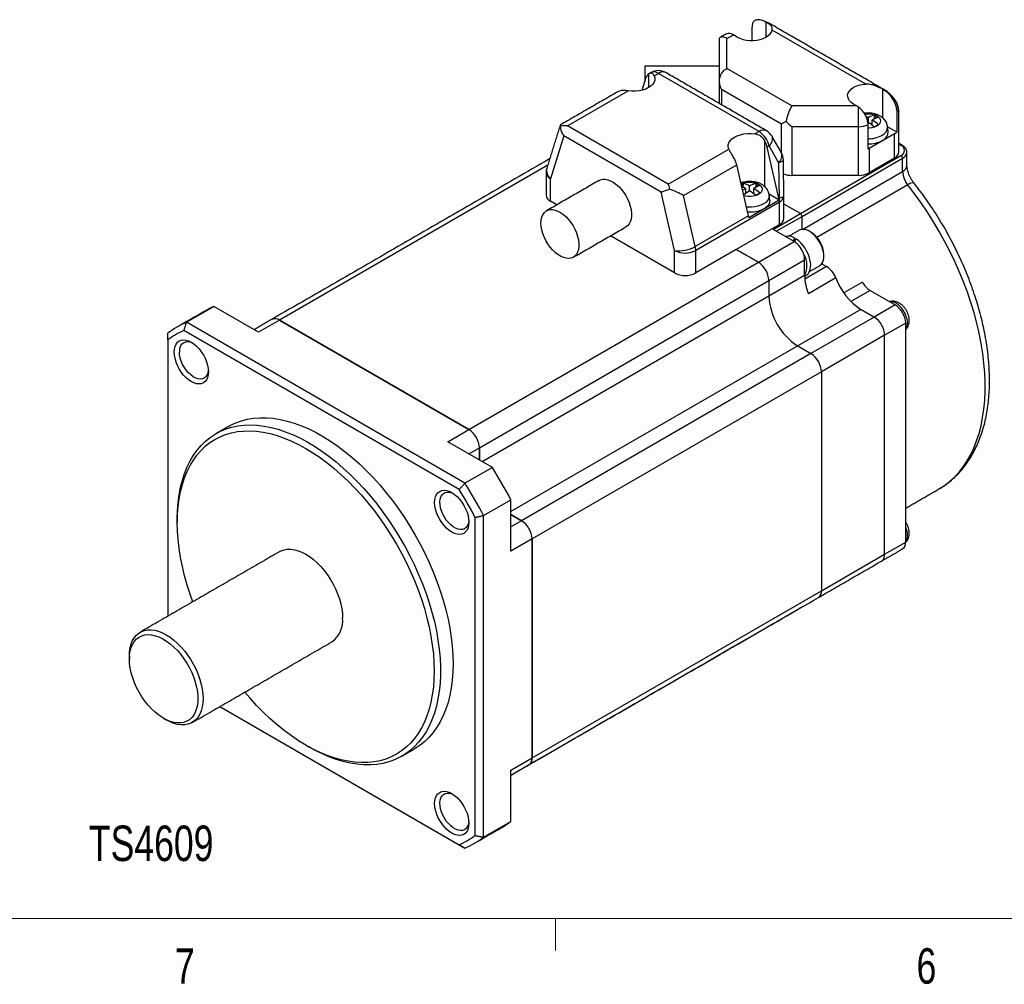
# Model space of a CAD drawing. Header units: millimetres. Extents: x 11 to 421, y 5 to 275.
# Tile 3 of 10: x 80 to 146, y 6 to 70. Entities that reach past the tile are written whole.
import ezdxf

# ---------------------------------------------------------------- set-up
doc = ezdxf.new("R2010")
doc.units = ezdxf.units.MM
doc.styles.add('SLDTEXTSTYLE0', font='TXT', dxfattribs={"width": 0.75})

msp = doc.modelspace()

# ---------------------------------------------------------------- linework, layer by layer
at = {"color": 7, "linetype": 'Continuous', "lineweight": 30}
for p, q in [((130.0801, 69.1378), (130.0801, 70.1373)), ((129.1275, 68.9054), (129.1275, 69.8321)), ((136.7601, 65.9768), (130.4734, 69.606)), ((126.9335, 66.2162), (126.9335, 69.0386)), ((127.4335, 69.0387), (127.8704, 69.2909)), ((127.4335, 67.0327), (127.4335, 69.0387)), ((128.1356, 69.1378), (127.8704, 69.2909)), ((121.9335, 67.1883), (121.9335, 66.2486)), ((131.8025, 64.5105), (127.4335, 67.0327)), ((121.7556, 65.5703), (122.0253, 66.4339)), ((121.9335, 66.2486), (121.9335, 66.14)), ((122.1782, 66.6561), (122.1782, 65.7397)), ((122.5579, 66.5385), (122.8336, 66.6977)), ((129.6005, 62.7912), (122.8336, 66.6977)), ((126.9335, 64.669), (126.9335, 66.2162)), ((116.7265, 63.1721), (120.7945, 65.5205)), ((131.0954, 63.2858), (127.0799, 65.6038)), ((127.0799, 65.6038), (127.0799, 64.5844)), ((137.8936, 65.6289), (137.9889, 65.5739)), ((137.8936, 65.6289), (137.8936, 63.7205)), ((136.1512, 64.5105), (131.8025, 64.5105)), ((136.1512, 64.5105), (135.9491, 64.6272)), ((136.2773, 63.1167), (136.2773, 64.4312)), ((138.8462, 64.2216), (138.8462, 62.7502)), ((136.9214, 63.7235), (136.9214, 63.4051)), ((137.1971, 63.2161), (137.1971, 63.5643)), ((137.3562, 63.9138), (137.3562, 63.8105)), ((137.5232, 63.7141), (137.3562, 63.8105)), ((123.4933, 59.2657), (116.7265, 63.1721)), ((131.0954, 61.3792), (131.0954, 63.2858)), ((136.2773, 63.1167), (131.8025, 63.1167)), ((131.8025, 63.1167), (131.8025, 59.8505)), ((136.2773, 59.8505), (136.2773, 63.1167)), ((136.9185, 61.6179), (136.9185, 63.251)), ((137.1789, 63.2296), (137.1971, 63.2612)), ((138.8462, 62.7502), (138.2348, 63.1031)), ((116.4809, 62.4974), (115.5844, 59.6268)), ((123.0318, 58.7156), (116.4809, 62.4974)), ((129.6005, 62.7912), (129.3248, 62.6321)), ((138.7003, 62.6432), (136.9844, 61.6527)), ((138.7003, 61.0101), (138.7003, 62.6432)), ((123.4933, 59.2657), (127.5614, 61.6141)), ((129.9917, 59.0768), (129.9917, 62.1455)), ((130.2767, 61.8229), (130.1446, 61.7467)), ((130.9331, 58.3116), (130.1446, 61.7467)), ((130.9091, 60.7213), (130.2767, 61.8229)), ((136.9844, 61.6527), (136.9844, 60.0196)), ((138.9932, 61.9507), (139.1311, 61.8711)), ((131.2327, 60.8874), (131.2322, 60.894)), ((132.3782, 57.2788), (139.1311, 61.1772)), ((132.4843, 57.0951), (139.2371, 60.9935)), ((138.7003, 61.0101), (136.9844, 60.0196)), ((139.2371, 60.1106), (139.2371, 60.9935)), ((115.402, 60.5412), (97.3764, 50.1353)), ((124.5231, 58.5014), (128.094, 60.5629)), ((128.8825, 57.1278), (128.094, 60.5629)), ((130.9091, 60.7213), (130.9434, 58.3175)), ((115.5844, 58.1157), (115.5844, 59.6268)), ((136.2773, 59.8505), (131.8025, 59.8505)), ((132.5089, 56.2264), (139.2371, 60.1106)), ((128.5315, 59.2182), (128.4178, 59.1525)), ((128.5315, 59.3215), (128.5315, 59.2182)), ((128.6906, 58.972), (128.6906, 58.6239)), ((128.9664, 58.8128), (128.9664, 59.1312)), ((129.2422, 58.6239), (129.2422, 58.972)), ((129.4013, 59.2182), (129.4013, 59.3215)), ((129.5683, 59.1218), (129.4013, 59.2182)), ((139.5841, 59.2076), (133.487, 55.6879)), ((123.9283, 54.81), (123.0318, 58.7156)), ((125.3116, 55.0664), (124.5231, 58.5014)), ((128.7089, 58.6373), (128.6906, 58.6689)), ((129.2239, 58.6373), (129.2422, 58.6689)), ((130.9561, 58.1817), (130.2702, 58.5777)), ((130.9331, 58.3116), (130.9434, 58.3175)), ((131.267, 58.4836), (131.2665, 58.4902)), ((131.2671, 58.4693), (131.2665, 58.4902)), ((116.0113, 57.8692), (115.5844, 58.1157)), ((130.9742, 58.0611), (125.3425, 54.81)), ((130.9561, 58.1817), (128.9054, 56.9979)), ((130.9742, 56.55), (130.9742, 58.0611)), ((132.3782, 57.2788), (131.2671, 57.9203)), ((132.3782, 57.2788), (131.2671, 57.9203)), ((128.8825, 57.1278), (125.3116, 55.0664)), ((130.5397, 56.2175), (132.3782, 57.2788)), ((130.7519, 56.095), (132.4843, 57.0951)), ((132.4843, 56.2244), (132.4843, 57.0951)), ((132.4843, 56.2244), (132.4843, 57.0951)), ((130.9742, 56.55), (128.0649, 54.8704)), ((123.9283, 53.2989), (119.6116, 55.7908)), ((131.9539, 55.4011), (130.5397, 56.2175)), ((131.9752, 55.5711), (131.9752, 55.6528)), ((131.9752, 55.5711), (131.9752, 55.3885)), ((129.5498, 54.0132), (131.9539, 55.4011)), ((123.9283, 53.2989), (123.9283, 54.81)), ((128.0649, 54.8704), (125.3425, 53.2989)), ((125.3425, 53.2989), (125.3425, 54.81)), ((129.5498, 54.0132), (128.0649, 54.8704)), ((128.0649, 54.8704), (129.5498, 54.0132)), ((110.1043, 42.7876), (129.5498, 54.0132)), ((130.2569, 52.7885), (132.661, 54.1764)), ((132.661, 53.1557), (132.661, 54.1764)), ((134.1376, 53.7319), (132.6742, 52.8872)), ((133.816, 53.9175), (134.1376, 53.7319)), ((133.8856, 53.8774), (133.8369, 53.9484)), ((130.2569, 51.7678), (132.661, 53.1557)), ((134.7526, 52.9631), (132.9141, 51.9018)), ((110.8114, 41.5629), (130.2569, 52.7885)), ((130.2569, 52.7885), (130.2569, 51.7678)), ((130.2569, 52.7885), (130.2569, 51.7678)), ((136.545, 52.6787), (135.2896, 51.954)), ((110.9885, 40.6444), (130.2569, 51.7678)), ((137.0585, 52.1271), (135.7663, 51.3811)), ((137.0585, 52.1271), (138.7422, 51.1551)), ((91.1335, 49.9837), (92.972, 51.0451)), ((95.9622, 49.3189), (92.972, 51.0451)), ((138.7422, 51.1551), (137.328, 50.3387)), ((136.4441, 50.849), (132.2014, 48.3997)), ((137.328, 50.3387), (133.0853, 47.8895)), ((137.328, 50.3387), (136.4441, 50.849)), ((136.4441, 50.849), (137.328, 50.3387)), ((109.8418, 39.1837), (91.1335, 49.9837)), ((97.3764, 50.1353), (95.9622, 49.3189)), ((110.1043, 42.7876), (97.3764, 50.1353)), ((97.3764, 50.1353), (110.1043, 42.7876)), ((139.4493, 49.9304), (138.0351, 49.114)), ((139.4493, 42.5815), (139.4493, 49.9304)), ((109.4515, 38.7558), (90.9582, 49.4318)), ((138.0351, 49.114), (133.7924, 46.6647)), ((138.0351, 34.4162), (138.0351, 49.114)), ((138.0351, 34.4162), (138.0351, 49.114)), ((89.8811, 48.8097), (89.8811, 30.2539)), ((132.2014, 48.3997), (112.9328, 37.2762)), ((132.2014, 48.3997), (133.0853, 47.8895)), ((132.2014, 48.3997), (133.0853, 47.8895)), ((133.0853, 47.8895), (113.6399, 36.6639)), ((133.7924, 46.6647), (114.347, 35.4391)), ((133.7924, 46.6647), (133.7924, 31.967)), ((133.7924, 46.6647), (133.7924, 31.967)), ((108.6901, 41.9712), (110.1043, 42.7876)), ((139.4493, 35.2326), (139.4493, 42.5815)), ((111.6803, 40.245), (108.6901, 41.9712)), ((110.1045, 41.1547), (110.8114, 41.5629)), ((110.8114, 40.7466), (110.8114, 41.5629)), ((110.8114, 41.5629), (110.8114, 40.7466)), ((111.6803, 40.245), (109.8418, 39.1837)), ((111.0943, 37.0143), (112.9328, 38.0757)), ((112.9328, 34.6227), (112.9328, 38.0757)), ((113.6399, 36.6639), (112.9328, 37.0721)), ((112.9328, 37.0721), (113.6399, 36.6639)), ((110.5286, 15.5349), (110.5286, 36.8902)), ((111.0943, 15.4107), (111.0943, 37.0143)), ((113.6399, 36.6639), (112.9328, 36.2557)), ((114.347, 35.4391), (112.9328, 34.6227)), ((114.347, 20.7414), (114.347, 35.4391)), ((114.347, 35.4391), (114.347, 20.7414)), ((138.0351, 34.4162), (139.4493, 35.2326)), ((133.7924, 31.967), (138.0351, 34.4162)), ((114.347, 20.7414), (133.7924, 31.967)), ((132.4539, 30.8554), (132.4706, 30.8657)), ((130.0664, 29.4778), (130.0497, 29.4675)), ((130.0664, 29.4778), (130.0497, 29.4675)), ((93.3796, 24.1909), (109.8418, 14.6874)), ((93.3797, 24.1909), (109.4515, 14.9128)), ((112.9328, 19.925), (114.347, 20.7414)), ((112.9328, 16.472), (112.9328, 19.925)), ((111.0943, 15.4107), (112.9328, 16.472))]:
    msp.add_line(p, q, dxfattribs=at)
at = {"color": 7, "linetype": 'Continuous', "lineweight": 0}
for p, q in [((415.9568, 9.9587), (15.9068, 9.9587)), ((115.9129, 9.9587), (115.9129, 7.8048))]:
    msp.add_line(p, q, dxfattribs=at)
at = {"color": 7, "linetype": 'Continuous', "lineweight": 30, "flags": 128}
for points in [[(128.1356, 69.1378), (128.3165, 69.05), (128.5209, 68.9813), (128.7427, 68.9338), (128.9753, 68.909), (129.2117, 68.9076), (129.4451, 68.9296), (129.6686, 68.9743), (129.8754, 69.0405), (130.0595, 69.1262), (130.2155, 69.2288), (130.3387, 69.3453), (130.4255, 69.4723), (130.4734, 69.606)], [(122.5579, 66.5385), (122.5986, 66.3962), (122.5963, 66.252), (122.5512, 66.1101), (122.4646, 65.9748), (122.339, 65.8501), (122.1782, 65.7397), (121.987, 65.6469), (121.771, 65.5744), (121.5366, 65.5244), (121.2909, 65.4984), (121.041, 65.4971), (120.7945, 65.5205)], [(135.9491, 64.6272), (135.7969, 64.7317), (135.6779, 64.8497), (135.5957, 64.9777), (135.5528, 65.1119), (135.5503, 65.2484), (135.5884, 65.3832), (135.6659, 65.5122), (135.7805, 65.6316), (135.9289, 65.7379), (136.1067, 65.8279), (136.3086, 65.899), (136.5285, 65.9491), (136.7601, 65.9768)], [(136.6985, 63.9686), (136.7637, 63.9774), (136.944, 63.9859), (137.1233, 63.9718), (137.2932, 63.9357), (137.4456, 63.8795), (137.5736, 63.8056), (137.6711, 63.7176), (137.7335, 63.6195), (137.7579, 63.516), (137.7432, 63.4119), (137.6901, 63.3121), (137.601, 63.2211), (137.4802, 63.1434), (137.3332, 63.0824), (137.167, 63.0411), (136.9893, 63.0215), (136.9185, 63.0199)], [(137.338, 63.6342), (137.3484, 63.6967), (137.3562, 63.8105)], [(127.5614, 61.6141), (127.5207, 61.7564), (127.523, 61.9006), (127.5681, 62.0425), (127.6547, 62.1778), (127.7803, 62.3025), (127.9411, 62.4129), (128.1323, 62.5057), (128.3483, 62.5782), (128.5827, 62.6282), (128.8284, 62.6542), (129.0783, 62.6556), (129.3248, 62.6321)], [(130.9091, 60.7213), (130.9843, 60.7392), (131.0509, 60.7585), (131.1079, 60.7793), (131.1548, 60.8011), (131.1911, 60.8237), (131.2162, 60.8469), (131.23, 60.8704), (131.2327, 60.8874)], [(118.8564, 59.5116), (118.9422, 59.5525), (119.0933, 59.5901), (119.2586, 59.5928), (119.4344, 59.5606), (119.6171, 59.4941), (119.8028, 59.3947), (119.9875, 59.2646), (120.1673, 59.1066), (120.3383, 58.9239), (120.4969, 58.7206), (120.6398, 58.5009), (120.7638, 58.2695), (120.8663, 58.0313), (120.9452, 57.7915), (120.9987, 57.5551), (121.0257, 57.3272), (121.0257, 57.1127), (120.9987, 56.916), (120.9452, 56.7414), (120.8663, 56.5927), (120.7638, 56.4729), (120.6563, 56.3939)], [(128.3926, 59.2623), (128.4782, 59.303), (128.6357, 59.3544), (128.8087, 59.3851), (128.9891, 59.3936), (129.1684, 59.3795), (129.3382, 59.3434), (129.4907, 59.2872), (129.6186, 59.2133), (129.7161, 59.1253), (129.7785, 59.0272), (129.8029, 58.9237), (129.7882, 58.8196), (129.7351, 58.7198), (129.6461, 58.6288), (129.5252, 58.5511), (129.3783, 58.4901), (129.212, 58.4488), (129.0343, 58.4292), (128.8534, 58.432), (128.6778, 58.4572), (128.571, 58.4849)], [(128.5498, 59.0419), (128.5394, 59.1044), (128.5315, 59.2182)], [(129.383, 59.0419), (129.3934, 59.1044), (129.4013, 59.2182)], [(141.6807, 38.7958), (142.0461, 39.0283), (142.3961, 39.2963), (142.7251, 39.5964), (143.0322, 39.9276), (143.3166, 40.2893), (143.5776, 40.6804), (143.8146, 41.0999), (144.0268, 41.5469), (144.2139, 42.02), (144.3752, 42.5182), (144.5104, 43.0402), (144.6191, 43.5845), (144.7011, 44.1499), (144.7562, 44.7348), (144.7841, 45.3379), (144.7849, 45.9574), (144.7585, 46.5919), (144.705, 47.2396), (144.6246, 47.8991), (144.5174, 48.5684), (144.3837, 49.2461), (144.2238, 49.9302), (144.0383, 50.6191), (143.8274, 51.311), (143.5919, 52.0041), (143.3323, 52.6967), (143.0492, 53.3869), (142.7433, 54.073), (142.4156, 54.7533), (142.0667, 55.4259), (141.6977, 56.0892), (141.3093, 56.7416), (140.9028, 57.3812), (140.479, 58.0064), (140.039, 58.6158), (139.5841, 59.2076)], [(130.2787, 58.5219), (130.2764, 58.4071), (130.2366, 58.2768), (130.1582, 58.1524), (130.0436, 58.0378), (129.8963, 57.9365), (129.7207, 57.8514), (129.5222, 57.7852), (129.3068, 57.74), (129.081, 57.717), (128.8518, 57.717), (128.7455, 57.7249)], [(130.9434, 58.3175), (131.0186, 58.3354), (131.0851, 58.3547), (131.1422, 58.3755), (131.1891, 58.3973), (131.2254, 58.4199), (131.2505, 58.4431), (131.2643, 58.4666), (131.267, 58.4836)], [(114.948, 56.6465), (114.9616, 56.8527), (115.002, 57.0388), (115.0684, 57.2009), (115.1593, 57.3355), (115.2729, 57.4398), (115.4066, 57.5115), (115.5578, 57.5491), (115.723, 57.5518), (115.8989, 57.5196), (116.0816, 57.453), (116.2673, 57.3537), (116.452, 57.2236), (116.6318, 57.0655), (116.8028, 56.8829), (116.9614, 56.6795), (117.1042, 56.4598), (117.2282, 56.2284), (117.3308, 55.9903), (117.4096, 55.7505), (117.4632, 55.5141), (117.4902, 55.2862), (117.4902, 55.0716), (117.4632, 54.875), (117.4096, 54.7004), (117.3308, 54.5516), (117.2282, 54.4319), (117.1042, 54.3436), (116.9614, 54.2888), (116.8028, 54.2686), (116.6318, 54.2834), (116.452, 54.3329), (116.2673, 54.4161), (116.0816, 54.5311), (115.8989, 54.6756), (115.723, 54.8464), (115.5578, 55.0399), (115.4066, 55.252), (115.2729, 55.4782), (115.1593, 55.7135), (115.0684, 55.9532), (115.002, 56.1919), (114.9616, 56.4247), (114.948, 56.6465)], [(130.3138, 58.1947), (130.3161, 58.1631), (130.3015, 58.0312), (130.2486, 57.9026), (130.1587, 57.781), (130.0345, 57.6699), (129.8796, 57.5726), (129.6985, 57.4917), (129.4962, 57.4297), (129.2788, 57.3884), (129.0523, 57.3688), (128.8266, 57.3714)], [(132.7621, 53.1438), (132.7831, 53.1566), (132.8892, 53.2484), (132.9723, 53.3711), (133.0304, 53.5217), (133.0619, 53.696), (133.0659, 53.8896), (133.0424, 54.0972), (132.9919, 54.3133), (132.9159, 54.5324), (132.8162, 54.7485), (132.6957, 54.9559), (132.5573, 55.1492), (132.4049, 55.3232), (132.2424, 55.4734), (132.0741, 55.5957)], [(133.6667, 53.7815), (133.6812, 53.7902), (133.7848, 53.8786), (133.8652, 53.9984), (133.9201, 54.1462), (133.948, 54.3178), (133.948, 54.5082), (133.9201, 54.712), (133.8652, 54.9233), (133.7848, 55.136), (133.6812, 55.3439), (133.5574, 55.5412), (133.417, 55.7221), (133.2639, 55.8815), (133.1027, 56.0147), (132.938, 56.1178), (132.7744, 56.1881), (132.6167, 56.2234), (132.4695, 56.2226), (132.3369, 56.1859), (132.2918, 56.1631)], [(139.4493, 49.508), (139.4899, 49.565), (139.5446, 49.6913), (139.5725, 49.8423), (139.5725, 50.0124), (139.5446, 50.1955), (139.4899, 50.385), (139.4102, 50.5741), (139.3086, 50.7559), (139.1886, 50.9239), (139.0546, 51.0719), (138.9114, 51.1946), (138.7643, 51.2877), (138.6185, 51.3476), (138.4793, 51.3724), (138.3765, 51.3662)], [(92.6039, 46.6644), (92.5897, 46.465), (92.5477, 46.2869), (92.4787, 46.1343), (92.3844, 46.0112), (92.2673, 45.9205), (92.1302, 45.8644), (91.9765, 45.8443), (91.8099, 45.8608), (91.6346, 45.9134), (91.4548, 46.0009), (91.2751, 46.121), (91.0998, 46.2708), (90.9332, 46.4466), (90.7795, 46.6442), (90.6423, 46.8586), (90.5252, 47.0845), (90.431, 47.3164), (90.362, 47.5486), (90.3199, 47.7753), (90.3058, 47.9911), (90.3199, 48.1905), (90.362, 48.3686), (90.431, 48.5212), (90.5252, 48.6443), (90.6423, 48.735), (90.7795, 48.7911), (90.9332, 48.8112), (91.0998, 48.7947), (91.2751, 48.7421), (91.4548, 48.6546), (91.6346, 48.5345), (91.8099, 48.3847), (91.9765, 48.2089), (92.1302, 48.0113), (92.2673, 47.7969), (92.3844, 47.571), (92.4787, 47.3391), (92.5477, 47.1069), (92.5897, 46.8802), (92.6039, 46.6644)], [(92.6002, 46.7729), (92.5725, 46.6037), (92.5176, 46.4559), (92.4372, 46.3361), (92.3336, 46.2477), (92.2098, 46.1934), (92.0693, 46.1746), (91.9163, 46.1919), (91.7551, 46.2449), (91.5904, 46.3319), (91.4268, 46.4505), (91.2691, 46.5973), (91.1219, 46.768), (90.9893, 46.9578), (90.8752, 47.1612), (90.7828, 47.3723), (90.7149, 47.585), (90.6733, 47.7933), (90.6594, 47.9911)], [(90.5175, 36.785), (90.5311, 37.3444), (90.5721, 37.8862), (90.6402, 38.4089), (90.7352, 38.9108), (90.8569, 39.3903), (91.0048, 39.846), (91.1786, 40.2765), (91.3776, 40.6804), (91.6013, 41.0566), (91.849, 41.4037), (92.1199, 41.7208), (92.4131, 42.0068), (92.7278, 42.261), (93.063, 42.4824), (93.4177, 42.6705), (93.7907, 42.8246), (94.1809, 42.9443), (94.5871, 43.0291), (95.008, 43.0789), (95.4424, 43.0935), (95.8889, 43.0727), (96.3461, 43.0168), (96.8126, 42.9259), (97.287, 42.8002), (97.7677, 42.6401), (98.2534, 42.4462), (98.7425, 42.2189), (99.2335, 41.9592), (99.7248, 41.6676), (100.215, 41.3452), (100.7026, 40.9929), (101.186, 40.6119), (101.6638, 40.2032), (102.1344, 39.7682), (102.5964, 39.3083), (103.0484, 38.8247), (103.489, 38.3191), (103.9168, 37.7929), (104.3306, 37.2479), (104.7289, 36.6857), (105.1107, 36.108), (105.4746, 35.5166), (105.8197, 34.9134), (106.1448, 34.3002), (106.4489, 33.6789), (106.731, 33.0514), (106.9904, 32.4197), (107.2262, 31.7857), (107.4376, 31.1514), (107.6241, 30.5187), (107.785, 29.8897), (107.9199, 29.2661), (108.0283, 28.6501), (108.1099, 28.0434), (108.1644, 27.448), (108.1917, 26.8656), (108.1917, 26.2982), (108.1644, 25.7473), (108.1099, 25.2149), (108.0283, 24.7024), (107.9199, 24.2115), (107.785, 23.7437), (107.6241, 23.3004), (107.4376, 22.883), (107.2262, 22.4929), (106.9904, 22.1311), (106.731, 21.7989), (106.4489, 21.4972), (106.1448, 21.227), (105.8197, 20.9891), (105.4746, 20.7842), (105.1107, 20.6131), (104.7289, 20.4762), (104.3306, 20.3739), (103.9168, 20.3065), (103.489, 20.2743), (103.0484, 20.2774), (102.5964, 20.3157), (102.1344, 20.3892), (101.6638, 20.4976), (101.186, 20.6405), (100.7026, 20.8176), (100.215, 21.0283), (99.7248, 21.2718), (99.3549, 21.4765)], [(93.9554, 42.9979), (94.0865, 43.0705), (94.4505, 43.2417), (94.8322, 43.3786), (95.2306, 43.4809), (95.6443, 43.5483), (96.0721, 43.5804), (96.5128, 43.5774), (96.9648, 43.539), (97.4268, 43.4656), (97.8974, 43.3572), (98.3752, 43.2142), (98.8586, 43.0372), (99.3461, 42.8265), (99.8364, 42.5829), (100.3277, 42.3072), (100.8187, 42.0001), (101.3078, 41.6626), (101.7934, 41.2958), (102.2742, 40.9008), (102.7486, 40.4788), (103.2151, 40.0311), (103.6723, 39.5592), (104.1188, 39.0644), (104.5531, 38.5483), (104.9741, 38.0125), (105.3803, 37.4587), (105.7705, 36.8885), (106.1435, 36.3037), (106.4981, 35.7062), (106.8333, 35.0977), (107.148, 34.4802), (107.4413, 33.8556), (107.7122, 33.2258), (107.9598, 32.5927), (108.1835, 31.9583), (108.3826, 31.3246), (108.5563, 30.6935), (108.7043, 30.0669), (108.826, 29.4469), (108.921, 28.8353), (108.9891, 28.234), (109.03, 27.6449), (109.0437, 27.0698)], [(91.5503, 31.2175), (91.3718, 31.7246), (91.1742, 32.3488), (91.0016, 32.9704), (90.8546, 33.5877), (90.7338, 34.1985), (90.6394, 34.8011), (90.5717, 35.3934), (90.5311, 35.9737), (90.5175, 36.5401), (90.5311, 37.0908), (90.5717, 37.6241), (90.6394, 38.1384), (90.7338, 38.6319), (90.8546, 39.1032), (91.0016, 39.5508), (91.1742, 39.9732), (91.3718, 40.3692), (91.5939, 40.7374), (91.8397, 41.0768), (92.1086, 41.3862), (92.3996, 41.6647), (92.7118, 41.9114), (93.0442, 42.1255), (93.3958, 42.3064), (93.7655, 42.4535), (94.1522, 42.5663), (94.5545, 42.6445), (94.9713, 42.6878), (95.4012, 42.696), (95.8429, 42.6693), (96.295, 42.6076), (96.756, 42.5111), (97.2246, 42.3802), (97.6992, 42.2152), (98.1783, 42.0168), (98.6605, 41.7854), (99.1442, 41.5218)], [(99.1442, 41.5218), (99.6279, 41.2269), (100.1101, 40.9016), (100.5892, 40.5469), (101.0638, 40.1639), (101.5324, 39.7538), (101.9934, 39.318), (102.4455, 38.8577), (102.8872, 38.3745), (103.3171, 37.8698), (103.7339, 37.3453), (104.1362, 36.8026), (104.5228, 36.2434), (104.8926, 35.6695), (105.2442, 35.0826), (105.5766, 34.4846), (105.8888, 33.8775), (106.1798, 33.263), (106.4486, 32.6432), (106.6945, 32.02), (106.9166, 31.3954), (107.1142, 30.7712), (107.2868, 30.1495), (107.4337, 29.5323), (107.5546, 28.9215), (107.649, 28.3189), (107.7166, 27.7266), (107.7573, 27.1463), (107.7709, 26.5799), (107.7573, 26.0292), (107.7166, 25.4959), (107.649, 24.9816), (107.5546, 24.4881), (107.4337, 24.0168), (107.2868, 23.5692), (107.1142, 23.1468), (106.9166, 22.7508), (106.6945, 22.3826), (106.4486, 22.0432), (106.1798, 21.7338), (105.8888, 21.4553), (105.5766, 21.2086), (105.2442, 20.9945), (104.8926, 20.8136), (104.5228, 20.6665), (104.1362, 20.5537), (103.7339, 20.4755), (103.3171, 20.4322), (102.8872, 20.4239), (102.4455, 20.4507), (101.9934, 20.5124), (101.5324, 20.6089), (101.0638, 20.7398), (100.5892, 20.9048), (100.1101, 21.1032), (99.6279, 21.3346), (99.1442, 21.5982), (98.6605, 21.8931), (98.1783, 22.2184), (97.6992, 22.5731), (97.2246, 22.9561), (96.756, 23.3662), (96.295, 23.802), (95.8429, 24.2623), (95.4012, 24.7455), (95.05, 25.1551)], [(110.1039, 36.5619), (110.0897, 36.3625), (110.0477, 36.1843), (109.9787, 36.0318), (109.8844, 35.9086), (109.7673, 35.8179), (109.6302, 35.7619), (109.4765, 35.7418), (109.3099, 35.7583), (109.1346, 35.8109), (108.9548, 35.8983), (108.7751, 36.0184), (108.5998, 36.1683), (108.4332, 36.3441), (108.2795, 36.5416), (108.1423, 36.756), (108.0252, 36.9819), (107.931, 37.2139), (107.862, 37.4461), (107.8199, 37.6728), (107.8058, 37.8885), (107.8199, 38.0879), (107.862, 38.2661), (107.931, 38.4186), (108.0252, 38.5418), (108.1423, 38.6325), (108.2795, 38.6886), (108.4332, 38.7086), (108.5998, 38.6921), (108.7751, 38.6395), (108.9548, 38.5521), (109.1346, 38.432), (109.3099, 38.2822), (109.4765, 38.1063), (109.6302, 37.9088), (109.7673, 37.6944), (109.8844, 37.4685), (109.9787, 37.2366), (110.0477, 37.0044), (110.0897, 36.7776), (110.1039, 36.5619)], [(110.1002, 36.6703), (110.096, 36.6279), (110.0613, 36.4618), (109.9998, 36.3206), (109.9133, 36.2084), (109.8044, 36.1283), (109.6761, 36.0828), (109.5321, 36.073), (109.3766, 36.0993), (109.2141, 36.161), (109.0492, 36.2562), (108.8866, 36.3822), (108.7311, 36.5354), (108.5872, 36.7114), (108.4589, 36.9051), (108.3499, 37.1109), (108.2635, 37.323), (108.202, 37.5352), (108.1672, 37.7414), (108.1602, 37.9357), (108.1812, 38.1125), (108.2295, 38.2667), (108.3037, 38.3939), (108.4018, 38.4904), (108.5208, 38.5534), (108.6575, 38.5812), (108.8077, 38.5729), (108.9673, 38.5287), (109.0471, 38.4946)], [(97.3943, 34.5912), (97.4882, 34.6398), (97.6895, 34.7119), (97.9067, 34.7494), (98.1376, 34.7519), (98.3794, 34.7195), (98.6296, 34.6525), (98.8855, 34.5516), (99.1442, 34.4179), (99.4029, 34.2529), (99.6587, 34.0584), (99.909, 33.8365), (100.1508, 33.5897), (100.3816, 33.3206), (100.5989, 33.0323), (100.8002, 32.7278), (100.9834, 32.4106), (101.1464, 32.084), (101.2875, 31.7516), (101.4051, 31.4172), (101.4979, 31.0843), (101.565, 30.7567), (101.6055, 30.4378), (101.6191, 30.1313)], [(87.3001, 27.58), (87.3137, 27.8709), (87.3542, 28.143), (87.4213, 28.3932), (87.5141, 28.6189), (87.6317, 28.8175), (87.7728, 28.987), (87.9358, 29.1253), (88.119, 29.2311), (88.3203, 29.3032), (88.5376, 29.3407), (88.7684, 29.3432), (89.0102, 29.3108), (89.2605, 29.2438), (89.5163, 29.1429), (89.775, 29.0092), (90.0337, 28.8442), (90.2896, 28.6497), (90.5398, 28.4278), (90.7816, 28.181), (91.0125, 27.9119), (91.2297, 27.6236), (91.431, 27.3191), (91.6142, 27.0019), (91.7772, 26.6753), (91.9183, 26.3429), (92.0359, 26.0085), (92.1288, 25.6756), (92.1958, 25.348), (92.2363, 25.0291), (92.2499, 24.7226), (92.2363, 24.4317), (92.1958, 24.1596), (92.1288, 23.9094), (92.0359, 23.6837), (91.9183, 23.485), (91.7772, 23.3156), (91.6142, 23.1773), (91.431, 23.0715), (91.2297, 22.9994), (91.0125, 22.9619), (90.7816, 22.9594), (90.5398, 22.9918), (90.2896, 23.0588), (90.0337, 23.1597), (89.775, 23.2934), (89.7746, 23.2936)], [(87.3001, 27.3759), (87.3141, 27.6598), (87.3558, 27.9241), (87.4247, 28.1657), (87.5199, 28.3816), (87.6405, 28.5692), (87.7847, 28.7261), (87.951, 28.8506), (88.1373, 28.9411), (88.3413, 28.9965), (88.5606, 29.0161), (88.7924, 28.9997), (89.0341, 28.9475), (89.2826, 28.8601), (89.5349, 28.7385), (89.788, 28.5844), (90.0388, 28.3994), (90.2843, 28.186), (90.5214, 27.9466), (90.7473, 27.6841), (90.9593, 27.4019), (91.1547, 27.1032), (91.3313, 26.7917), (91.4868, 26.4712), (91.6194, 26.1455), (91.7274, 25.8187), (91.8096, 25.4947), (91.865, 25.1775), (91.8929, 24.8708), (91.8929, 24.5784), (91.865, 24.3039), (91.8096, 24.0505), (91.7274, 23.8215), (91.6194, 23.6194), (91.4868, 23.4469), (91.3313, 23.3059), (91.1547, 23.1983), (90.9593, 23.1252), (90.7473, 23.0877), (90.5214, 23.0861), (90.2843, 23.1205), (90.0388, 23.1904), (89.788, 23.295), (89.5349, 23.433), (89.2826, 23.6029), (89.0341, 23.8024), (88.7924, 24.0291), (88.5606, 24.2805), (88.3413, 24.5532), (88.1373, 24.8442), (87.951, 25.1497), (87.7847, 25.4662), (87.6405, 25.7898), (87.5199, 26.1165), (87.4247, 26.4424), (87.3558, 26.7635), (87.3141, 27.0759), (87.3001, 27.3759)], [(109.0437, 27.0698), (109.03, 26.5104), (108.9891, 25.9686), (108.921, 25.4459), (108.826, 24.944), (108.7043, 24.4644), (108.5563, 24.0087), (108.3826, 23.5782), (108.1835, 23.1743), (107.9598, 22.7982), (107.7122, 22.4511), (107.4413, 22.134), (107.148, 21.8479), (106.8333, 21.5938), (106.4981, 21.3723), (106.4543, 21.3467)], [(110.1039, 16.3535), (110.0897, 16.1541), (110.0477, 15.976), (109.9787, 15.8234), (109.8844, 15.7003), (109.7673, 15.6096), (109.6302, 15.5535), (109.4765, 15.5335), (109.3099, 15.5499), (109.1346, 15.6025), (108.9548, 15.69), (108.7751, 15.8101), (108.5998, 15.9599), (108.4332, 16.1357), (108.2795, 16.3333), (108.1423, 16.5477), (108.0252, 16.7736), (107.931, 17.0055), (107.862, 17.2377), (107.8199, 17.4645), (107.8058, 17.6802), (107.8199, 17.8796), (107.862, 18.0578), (107.931, 18.2103), (108.0252, 18.3334), (108.1423, 18.4242), (108.2795, 18.4802), (108.4332, 18.5003), (108.5998, 18.4838), (108.7751, 18.4312), (108.9548, 18.3437), (109.1346, 18.2236), (109.3099, 18.0738), (109.4765, 17.898), (109.6302, 17.7004), (109.7673, 17.4861), (109.8844, 17.2601), (109.9787, 17.0282), (110.0477, 16.796), (110.0897, 16.5693), (110.1039, 16.3535)], [(110.1002, 16.462), (110.096, 16.4196), (110.0613, 16.2535), (109.9998, 16.1123), (109.9133, 16), (109.8044, 15.92), (109.6761, 15.8744), (109.5321, 15.8646), (109.3766, 15.891), (109.2141, 15.9526), (109.0492, 16.0478), (108.8866, 16.1738), (108.7311, 16.327), (108.5872, 16.503), (108.4589, 16.6967), (108.3499, 16.9026), (108.2635, 17.1146), (108.202, 17.3268), (108.1672, 17.533), (108.1602, 17.7273), (108.1812, 17.9041), (108.2295, 18.0583), (108.3037, 18.1855), (108.4018, 18.282), (108.5208, 18.3451), (108.6575, 18.3728), (108.8077, 18.3645), (108.9673, 18.3204), (109.0471, 18.2862)]]:
    msp.add_lwpolyline(points, dxfattribs=at)
at = {"color": 7, "linetype": 'Continuous', "lineweight": 30}
for centre, radius, start, end in [((127.5775, 68.882), 0.503, 54.382423, 114.307119), ((122.8336, 65.8811), 1, 60.002688, 119.997312), ((122.4231, 66.3239), 0.4128, 126.394851, 164.54264), ((122.5413, 66.2953), 0.4973, 54.003653, 114.685888), ((123.1252, 66.3016), 0.4918, 64.941754, 126.368705), ((135.3724, 63.1752), 1.548, 2.805226, 54.226342), ((135.2753, 60.5817), 3.5469, 62.348422, 64.671181), ((138.4454, 60.8328), 3.2679, 109.468731, 117.798659), ((138.7212, 60.6736), 3.2679, 109.468731, 117.798659), ((134.6926, 59.612), 4.679, 51.082039, 57.638001), ((135.554, 60.4734), 3.8838, 57.653275, 62.352102), ((129.8921, 62.3952), 0.4918, 64.941754, 126.368705), ((129.6005, 61.9747), 1, 29.857816, 60.002688), ((136.2979, 64.6167), 1.5001, 269.21658, 294.441566), ((134.4168, 59.4528), 4.679, 51.082039, 57.638001), ((139.4343, 59.8121), 3.8838, 117.647898, 122.346725), ((137.5907, 63.1168), 0.6432, 293.896611, 359.639964), ((128.749, 61.4763), 1.5666, 12.783423, 57.074981), ((129.912, 62.283), 0.5871, 308.39928, 18.829121), ((136.9521, 64.233), 1.9269, 269.002816, 297.814753), ((136.9541, 63.9322), 1.973, 268.966397, 297.853209), ((137.6058, 62.7933), 0.663, 294.048536, 359.46278), ((138.3145, 63.3227), 0.7813, 299.587635, 312.886986), ((128.5906, 61.3795), 1.5968, 13.293604, 28.665281), ((136.482, 62.5247), 1.0064, 295.707247, 299.951072), ((139.1746, 61.8139), 0.0719, 64.04184, 127.253568), ((138.9994, 61.5242), 0.3711, 290.783421, 69.216579), ((126.54, 60.1957), 1.5968, 13.293604, 28.665281), ((130.5444, 61.1815), 0.5871, 308.39928, 18.829121), ((130.2328, 60.8731), 1, 0.816816, 29.857816), ((138.4829, 61.4753), 0.5134, 295.048003, 353.631856), ((139.0069, 60.983), 0.2305, 2.605478, 57.394522), ((139.0522, 61.4352), 0.4789, 292.716548, 356.167954), ((116.2915, 60.035), 1, 162.655843, 180), ((116.0056, 60.1708), 0.688, 166.35868, 232.252401), ((139.0296, 60.5687), 0.5029, 294.374658, 354.305201), ((115.792, 60.0849), 0.5029, 185.694799, 245.625342), ((131.7893, 61.4099), 1.5594, 249.616679, 270.48517), ((136.3062, 61.2931), 1.4429, 268.855903, 298.040239), ((140.7678, 60.1805), 1.5322, 182.617144, 219.417824), ((130.2674, 56.0019), 3.7461, 117.605452, 119.969981), ((127.0996, 55.9411), 3.4232, 62.302706, 67.110009), ((131.0644, 55.2142), 4.4448, 122.279395, 125.392555), ((127.4424, 56.2405), 3.2679, 62.201341, 70.531269), ((130.4905, 56.2405), 3.2679, 109.468731, 117.798659), ((130.7662, 56.0813), 3.2679, 109.468731, 117.798659), ((126.7377, 55.0197), 4.679, 51.082039, 57.638001), ((127.599, 55.8811), 3.8838, 57.653275, 62.352102), ((139.9301, 58.8222), 0.518, 81.419875, 131.91161), ((115.792, 58.5738), 0.5029, 185.694799, 245.625342), ((131.4595, 54.8776), 4.6585, 122.354895, 128.464021), ((126.4619, 54.8605), 4.679, 51.082039, 57.638001), ((131.4793, 55.2198), 3.8838, 117.647898, 122.346725), ((129.7026, 58.0274), 1.263, 7.019816, 13.005859), ((129.8214, 58.0524), 1.1528, 0.431441, 13.295074), ((130.7702, 58.5166), 0.4991, 294.121873, 354.557986), ((127.652, 56.8436), 1.263, 7.019816, 13.005859), ((130.7702, 57.0055), 0.4991, 294.121873, 354.557986), ((132.254, 57.0847), 0.2305, 2.605478, 57.394522), ((132.254, 57.0847), 0.2305, 2.605478, 57.394522), ((131.5759, 54.9985), 0.7665, 58.609106, 105.458849), ((131.3904, 54.4449), 1.2689, 58.906195, 62.560674), ((132.0977, 54.4634), 1.8551, 2.165205, 57.829419), ((124.2413, 56.981), 2.1934, 261.795719, 299.207257), ((124.1897, 54.8013), 1.1528, 0.431441, 13.295074), ((131.111, 54.094), 1.5554, 16.791182, 57.183964), ((124.6354, 56.1747), 1.537, 242.609672, 297.390328), ((131.4261, 54.1597), 1.235, 0.775093, 18.096255), ((131.393, 53.7826), 1.4268, 332.730837, 32.217525), ((128.7217, 52.7186), 1.5368, 2.605478, 57.394522), ((128.7217, 52.7186), 1.5368, 2.605478, 57.394522), ((133.3085, 52.4382), 1.5366, 19.976583, 57.346751), ((124.6354, 54.6636), 1.537, 242.609672, 297.390328), ((135.2772, 53.1557), 2.6162, 180.00087, 180.587608), ((136.2509, 53.2293), 3.5911, 181.601915, 201.694578), ((138.724, 54.4068), 4.2257, 199.976583, 237.346751), ((137.8302, 53.3603), 1.4548, 207.939213, 237.962279), ((134.4669, 51.9531), 4.2141, 182.52009, 237.47991), ((134.4669, 51.9531), 4.2141, 182.52009, 237.47991), ((95.6716, 44.9231), 6.6907, 113.79583, 119.992526), ((137.9141, 49.8605), 1.5368, 2.605478, 57.394522), ((136.4998, 49.0441), 1.5368, 2.605478, 57.394522), ((136.4998, 49.0441), 1.5368, 2.605478, 57.394522), ((93.8296, 43.8691), 6.6826, 113.793084, 126.217668), ((97.0835, 49.7264), 0.503, 54.382423, 114.307119), ((97.0835, 49.7264), 0.503, 54.382423, 114.307119), ((93.6782, 43.4781), 6.5456, 114.553246, 125.457506), ((91.2417, 48.0912), 0.5909, 58.885717, 189.751585), ((132.2572, 46.5949), 1.5368, 2.605478, 57.394522), ((132.2572, 46.5949), 1.5368, 2.605478, 57.394522), ((109.2762, 41.493), 1.5368, 2.605478, 57.394522), ((109.2762, 41.493), 1.5368, 2.605478, 57.394522), ((82.3507, 21.8653), 34.6127, 27.926304, 32.073697), ((80.5122, 20.804), 34.6127, 27.926304, 32.073697), ((80.6237, 20.8684), 33.9264, 28.180596, 31.819404), ((112.8118, 35.3693), 1.5368, 2.605478, 57.394522), ((112.8118, 35.3693), 1.5368, 2.605478, 57.394522), ((138.5617, 35.709), 1.014, 331.065036, 28.922355), ((138.9593, 35.1786), 0.493, 305.013333, 6.298848), ((137.5451, 34.3621), 0.493, 305.013333, 6.298848), ((137.5451, 34.3621), 0.493, 305.013333, 6.298848), ((133.3167, 31.9064), 0.4795, 304.056351, 7.25583), ((133.3167, 31.9064), 0.4795, 304.056351, 7.25583), ((99.8871, 29.9497), 1.7415, 305.325858, 5.986322), ((113.857, 20.6873), 0.493, 305.013333, 6.298848), ((113.8713, 20.6808), 0.4795, 304.056351, 7.25583), ((108.9804, 21.8692), 6.6895, 300.001514, 306.215474), ((106.7315, 20.8665), 6.5456, 294.553246, 305.457506), ((107.1458, 20.8021), 6.6826, 293.793084, 306.217668)]:
    msp.add_arc(centre, radius, start, end, dxfattribs=at)
for centre, major_axis, ratio, start_param, end_param in [((121.1234, 65.6133), (1.3987, -1.3987), 0.5176867, 1.4893856, 1.508281), ((131.8025, 63.694), (0.267, 0.9964), 0.3178583, 0.70036, 1.8784572), ((136.1512, 63.694), (0.8881, -0.8881), 0.5176867, 1.9219888, 2.0484929), ((117.08, 62.5597), (0.8371, -0.67), 0.1247499, 3.0929197, 3.4803022), ((131.8025, 63.694), (1, 0.5774), 0.0000704, 1.9634548, 2.3561539), ((131.8025, 63.694), (0.953, -0.953), 0.3177951, 4.6273914, 5.0200905), ((123.8469, 58.6532), (1.135, -0.4944), 0.1265791, 0.9887518, 1.8650679), ((131.9389, 54.3717), (0.6435, 2.0346), 0.2019379, 0.9551152, 1.0806645), ((132.1104, 54.4707), (0.6435, 2.0346), 0.2019379, 1.0500661, 1.1702746)]:
    msp.add_ellipse(centre, major_axis=major_axis, ratio=ratio, start_param=start_param, end_param=end_param, dxfattribs=at)
for points, knots in [([(129.4209, 70.2794), (129.3859, 70.2683), (129.315, 70.2457), (129.2363, 70.1816), (129.1804, 70.1026), (129.1363, 69.9956), (129.1309, 69.8951), (129.1275, 69.8321)], [0, 0, 0, 0, 0.2087499, 0.4239985, 0.5776234, 0.735447, 1, 1, 1, 1]), ([(130.0801, 70.1373), (129.9978, 70.1776), (129.8571, 70.2466), (129.6623, 70.2973), (129.5248, 70.3009), (129.4479, 70.285), (129.4209, 70.2794)], [0, 0, 0, 0, 0.3524294, 0.6024226, 0.8598873, 1, 1, 1, 1]), ([(130.2546, 70.0527), (130.2126, 70.0764), (130.1208, 70.1281), (130.0305, 70.174), (129.988, 70.1856), (129.9851, 70.1864)], [0, 0, 0, 0, 0.4403161, 0.9614323, 1, 1, 1, 1]), ([(130.5386, 69.9042), (130.451, 69.9566), (130.3214, 70.0339), (130.1933, 70.0913), (130.1518, 70.1098)], [0, 0, 0, 0, 0.67652039, 1, 1, 1, 1]), ([(130.4734, 69.606), (130.4784, 69.6438), (130.4888, 69.7206), (130.464, 69.8137), (130.4101, 69.8986), (130.3205, 69.9859), (130.2249, 70.0492), (130.1709, 70.0851)], [0, 0, 0, 0, 0.1859348, 0.3778227, 0.5634418, 0.7531747, 1, 1, 1, 1]), ([(127.4335, 69.0387), (127.4321, 69.0395), (127.3823, 69.0681), (127.297, 69.1066), (127.1847, 69.136), (127.0693, 69.1461), (126.9612, 69.1204), (126.9424, 69.074), (126.9336, 69.0521)], [0, 0, 0, 0, 0.0053977, 0.2004933, 0.3429822, 0.4890343, 0.7600908, 1, 1, 1, 1]), ([(126.9336, 66.2185), (126.9424, 66.3027), (126.9612, 66.4819), (127.0687, 66.6869), (127.1839, 66.8339), (127.2961, 66.9422), (127.3823, 67.003), (127.4321, 67.0319), (127.4335, 67.0327)], [0, 0, 0, 0, 0.2399091, 0.5109655, 0.6534205, 0.7995068, 0.9946023, 1, 1, 1, 1]), ([(122.5579, 66.5385), (122.5443, 66.5647), (122.5166, 66.6177), (122.4575, 66.6727), (122.3883, 66.7049), (122.2923, 66.7148), (122.2225, 66.6789), (122.1782, 66.6561)], [0, 0, 0, 0, 0.17086561, 0.34634027, 0.51733455, 0.69370398, 1, 1, 1, 1]), ([(127.0799, 65.6038), (127.0793, 65.6052), (127.0489, 65.6726), (126.9987, 65.806), (126.9466, 66.0116), (126.938, 66.149), (126.9336, 66.2185)], [0, 0, 0, 0, 0.0070191, 0.3517437, 0.6719107, 1, 1, 1, 1]), ([(120.7945, 65.5205), (120.747, 65.5271), (120.6506, 65.5405), (120.5149, 65.5513), (120.3896, 65.5509), (120.2605, 65.5373), (120.1941, 65.5035), (120.1551, 65.4836)], [0, 0, 0, 0, 0.1808021, 0.3664812, 0.5474195, 0.7340455, 1, 1, 1, 1]), ([(137.8936, 65.6289), (137.8421, 65.6578), (137.7374, 65.7163), (137.5573, 65.803), (137.3643, 65.8814), (137.1661, 65.941), (136.9627, 65.9794), (136.8282, 65.9777), (136.7601, 65.9768)], [0, 0, 0, 0, 0.1671808, 0.3395547, 0.5065569, 0.677356, 0.8365354, 1, 1, 1, 1]), ([(138.6038, 64.948), (138.5765, 64.9917), (138.521, 65.0802), (138.4068, 65.2212), (138.2646, 65.3689), (138.117, 65.4935), (138.0237, 65.5521), (137.9889, 65.5739)], [0, 0, 0, 0, 0.1624741, 0.3292012, 0.5832959, 0.8447764, 1, 1, 1, 1]), ([(138.7302, 64.882), (138.6719, 64.9645), (138.5573, 65.1268), (138.3488, 65.3356), (138.1626, 65.4842), (138.0546, 65.5488), (138.0055, 65.5782)], [0, 0, 0, 0, 0.3053448, 0.6005316, 0.8185929, 1, 1, 1, 1]), ([(138.6636, 65.008), (138.6166, 65.0662), (138.5248, 65.1799), (138.3635, 65.3419), (138.2044, 65.472), (138.1044, 65.5344), (138.0577, 65.5635)], [0, 0, 0, 0, 0.2746727, 0.5356617, 0.7831663, 1, 1, 1, 1]), ([(138.8462, 64.2216), (138.8447, 64.2606), (138.8417, 64.3397), (138.8065, 64.5095), (138.7304, 64.7187), (138.6444, 64.8746), (138.6038, 64.948)], [0, 0, 0, 0, 0.1711648, 0.3473448, 0.6924514, 1, 1, 1, 1]), ([(138.7302, 64.882), (138.7181, 64.9188), (138.701, 64.9712), (138.6693, 64.9964), (138.6599, 65.0039)], [0, 0, 0, 0, 0.7034973, 1, 1, 1, 1]), ([(138.8352, 64.7284), (138.8185, 64.7641), (138.7818, 64.8421), (138.7247, 64.9209), (138.6937, 64.9637)], [0, 0, 0, 0, 0.4574202, 1, 1, 1, 1]), ([(138.7302, 64.882), (138.7664, 64.8116), (138.8374, 64.6733), (138.9039, 64.479), (138.9416, 64.3172), (138.9434, 64.2257), (138.9442, 64.184)], [0, 0, 0, 0, 0.30804451, 0.60469032, 0.81970147, 1, 1, 1, 1]), ([(138.7302, 64.882), (138.7755, 64.8238), (138.8401, 64.7408), (138.8607, 64.673), (138.8669, 64.6527)], [0, 0, 0, 0, 0.6999033, 1, 1, 1, 1]), ([(138.9924, 64.1517), (138.9883, 64.2251), (138.9785, 64.3998), (138.9108, 64.5627), (138.8716, 64.6571)], [0, 0, 0, 0, 0.4205398, 1, 1, 1, 1]), ([(138.9442, 64.184), (138.9673, 64.1743), (138.9944, 64.163), (138.9893, 64.1531), (138.9885, 64.1517)], [0, 0, 0, 0, 0.85621841, 1, 1, 1, 1]), ([(138.2301, 63.1122), (138.2293, 63.1299), (138.2259, 63.203), (138.1863, 63.3263), (138.115, 63.4749), (138.0157, 63.6087), (137.8927, 63.7275), (137.7453, 63.8307), (137.5744, 63.9163), (137.3832, 63.9812), (137.1775, 64.0234), (136.9645, 64.0397), (136.7897, 64.0372), (136.6903, 64.0201), (136.6604, 64.015)], [0, 0, 0, 0, 0.0269987, 0.1117679, 0.195478, 0.2799394, 0.3669462, 0.4580477, 0.5538856, 0.6534589, 0.7543806, 0.8553418, 0.956591, 1, 1, 1, 1]), ([(116.7265, 63.1721), (116.725, 63.1722), (116.6466, 63.1799), (116.488, 63.1864), (116.3385, 63.1669), (116.2627, 63.1569)], [0, 0, 0, 0, 0.0093263, 0.497907, 1, 1, 1, 1]), ([(116.4809, 62.4974), (116.4801, 62.4987), (116.4615, 62.5277), (116.3904, 62.6485), (116.3184, 62.8242), (116.2728, 63.0185), (116.2661, 63.1104), (116.2627, 63.1569)], [0, 0, 0, 0, 0.0062547, 0.1406704, 0.5730114, 0.7837026, 1, 1, 1, 1]), ([(129.9917, 62.1455), (129.9666, 62.1882), (129.9157, 62.2747), (129.818, 62.3887), (129.7039, 62.4859), (129.5436, 62.5823), (129.4097, 62.6128), (129.3248, 62.6321)], [0, 0, 0, 0, 0.1709994, 0.3466617, 0.5177616, 0.6942398, 1, 1, 1, 1]), ([(127.9411, 60.9617), (127.9169, 61.0049), (127.8679, 61.0925), (127.7904, 61.2182), (127.7156, 61.3381), (127.6296, 61.4773), (127.5878, 61.561), (127.5614, 61.6141)], [0, 0, 0, 0, 0.1709994, 0.3466617, 0.5177616, 0.6942398, 1, 1, 1, 1]), ([(139.5286, 61.4036), (139.5291, 61.407), (139.5347, 61.451), (139.5124, 61.536), (139.4622, 61.6497), (139.3787, 61.7528), (139.2896, 61.8278), (139.2263, 61.8663), (139.2061, 61.8786)], [0, 0, 0, 0, 0.01839835, 0.23307209, 0.4458854, 0.66426768, 0.892592, 1, 1, 1, 1]), ([(140.0074, 59.3343), (139.9881, 59.3592), (139.9308, 59.4333), (139.8412, 59.5681), (139.7457, 59.7384), (139.6657, 59.9129), (139.6035, 60.0842), (139.5604, 60.2453), (139.5367, 60.385), (139.5304, 60.4721), (139.5301, 60.5113), (139.53, 60.5188)], [0, 0, 0, 0, 0.0669729, 0.1997538, 0.3333226, 0.4669338, 0.5993401, 0.7296718, 0.8572742, 0.9726077, 1, 1, 1, 1]), ([(123.0318, 58.7156), (123.0326, 58.716), (123.0512, 58.7236), (123.1314, 58.757), (123.2644, 58.8143), (123.4354, 58.8836), (123.5298, 58.9171), (123.5776, 58.9341)], [0, 0, 0, 0, 0.00625475, 0.14067039, 0.57301135, 0.78370265, 1, 1, 1, 1]), ([(123.4933, 59.2657), (123.4936, 59.2648), (123.5071, 59.2195), (123.5339, 59.119), (123.5629, 58.9963), (123.5776, 58.9341)], [0, 0, 0, 0, 0.0093263, 0.497907, 1, 1, 1, 1]), ([(130.275, 58.5229), (130.2742, 58.5395), (130.2707, 58.6117), (130.2313, 58.734), (130.1601, 58.8826), (130.0608, 59.0164), (129.9377, 59.1352), (129.7903, 59.2384), (129.6195, 59.324), (129.4283, 59.389), (129.2226, 59.4309), (129.0093, 59.4481), (128.7935, 59.4413), (128.5817, 59.4058), (128.44, 59.3726), (128.3753, 59.3432), (128.3741, 59.3427)], [0, 0, 0, 0, 0.0219106, 0.0947594, 0.1666979, 0.2392822, 0.3140539, 0.3923445, 0.4747054, 0.5602765, 0.6470064, 0.7337701, 0.8207814, 0.9087249, 0.9983736, 1, 1, 1, 1]), ([(141.6647, 38.7874), (141.6704, 38.7904), (141.8066, 38.8618), (142.0576, 39.0296), (142.4147, 39.2918), (142.7505, 39.5858), (143.0667, 39.9066), (143.3623, 40.2547), (143.6367, 40.6295), (143.8893, 41.0305), (144.1193, 41.4568), (144.3261, 41.9078), (144.5091, 42.3824), (144.6675, 42.8795), (144.801, 43.3977), (144.9091, 43.9358), (144.9916, 44.4923), (145.0482, 45.0656), (145.079, 45.6541), (145.0839, 46.2564), (145.0631, 46.871), (145.0168, 47.4962), (144.9453, 48.1307), (144.8489, 48.773), (144.7279, 49.4215), (144.5827, 50.075), (144.4138, 50.7319), (144.2215, 51.3909), (144.0065, 52.0504), (143.7693, 52.709), (143.5105, 53.3654), (143.2306, 54.018), (142.9303, 54.6655), (142.6104, 55.3064), (142.2715, 55.9394), (141.9145, 56.5629), (141.54, 57.1757), (141.149, 57.7765), (140.7421, 58.3635), (140.3608, 58.8829), (140.1115, 59.2012), (140.0074, 59.3343)], [0, 0, 0, 0, 0.0010998, 0.0263426, 0.0515766, 0.0768439, 0.1021921, 0.1276625, 0.1532876, 0.1790891, 0.2050769, 0.2312495, 0.2575956, 0.2840957, 0.310726, 0.3374602, 0.3642725, 0.3911393, 0.4180404, 0.4449591, 0.4718808, 0.4987948, 0.5256953, 0.5525784, 0.5794421, 0.6062856, 0.6331091, 0.6599134, 0.6867001, 0.7134708, 0.7402278, 0.7669731, 0.7937092, 0.8204383, 0.8471631, 0.873886, 0.9006096, 0.9273355, 0.9540663, 0.9808045, 1, 1, 1, 1]), ([(139.4493, 49.5021), (139.482, 49.5362), (139.5491, 49.6062), (139.6208, 49.7358), (139.6705, 49.8797), (139.6948, 50.037), (139.6933, 50.2063), (139.6643, 50.3847), (139.608, 50.566), (139.5261, 50.7432), (139.4215, 50.91), (139.2958, 51.0622), (139.1499, 51.1952), (138.9931, 51.2973), (138.833, 51.3648), (138.6772, 51.4002), (138.525, 51.401), (138.4208, 51.3904), (138.3732, 51.3701), (138.3712, 51.3693)], [0, 0, 0, 0, 0.0526996, 0.1082518, 0.1647665, 0.2236508, 0.285885, 0.3513122, 0.4183819, 0.4856332, 0.5531332, 0.6214994, 0.6914668, 0.7638184, 0.8261667, 0.8853468, 0.9421505, 0.9975634, 1, 1, 1, 1]), ([(139.4591, 35.2238), (139.4883, 35.2544), (139.5519, 35.3209), (139.6207, 35.4464), (139.6706, 35.5902), (139.6948, 35.7476), (139.6933, 35.9168), (139.6644, 36.0953), (139.6075, 36.2763), (139.5357, 36.4373), (139.4746, 36.53), (139.4493, 36.5684)], [0, 0, 0, 0, 0.0893282, 0.1945986, 0.3016927, 0.4132774, 0.53121, 0.6551933, 0.782289, 0.909729, 1, 1, 1, 1])]:
    msp.add_open_spline(points, degree=3, knots=knots, dxfattribs=at)
for points in [[(129.9948, 70.1836), (129.9225, 70.2076)], [(130.0801, 70.1373), (130.1709, 70.0851)], [(130.2546, 70.0527), (130.1709, 70.0851)], [(130.2546, 70.0527), (130.4608, 69.9383)], [(138.0464, 65.5723), (130.4664, 69.9482)], [(126.9335, 69.0386), (126.9336, 69.0521)], [(127.3704, 69.3404), (126.9792, 69.1145)], [(126.9335, 67.1883), (121.9335, 67.1883)], [(122.3336, 66.7472), (122.1997, 66.6699)], [(130.1004, 62.8407), (123.3335, 66.7472)], [(126.9335, 66.2162), (126.9336, 66.2185)], [(120.1527, 65.4882), (116.2479, 63.234)], [(138.0055, 65.5782), (137.9889, 65.5739)], [(138.0055, 65.5782), (138.0409, 65.5625)], [(138.0409, 65.5625), (138.0537, 65.5567)], [(138.6038, 64.948), (138.7302, 64.882)], [(138.6773, 64.9878), (138.6636, 65.008)], [(138.8462, 64.2216), (138.9442, 64.184)], [(138.8716, 64.6571), (138.85, 64.6994)], [(138.9885, 64.1517), (138.987, 64.1474)], [(138.9932, 61.4184), (138.9932, 64.1476)], [(116.2398, 63.2238), (115.337, 60.3331)], [(138.2688, 62.787), (138.2338, 63.1125)], [(131.1001, 61.3709), (130.4677, 62.4725)], [(139.2061, 61.8786), (138.9932, 62.0015)], [(115.5308, 60.9537), (96.8765, 50.1848)], [(131.267, 58.4836), (131.2327, 60.8874)], [(139.53, 60.5188), (139.53, 61.4017)], [(115.2915, 60.035), (115.2915, 58.5239)], [(118.8564, 59.5116), (115.3209, 57.4706)], [(130.3138, 58.1947), (130.2789, 58.5202)], [(131.2671, 56.9582), (131.2671, 58.4693)], [(117.1207, 54.3528), (120.6563, 56.3939)], [(132.2918, 56.1631), (131.6042, 55.7661)], [(133.0855, 56.0337), (132.9794, 56.0949)], [(133.9515, 54.411), (133.9515, 54.5335)], [(132.979, 53.3845), (133.6667, 53.7815)], [(132.662, 53.086), (132.7621, 53.1438)], [(92.327, 50.7179), (90.4885, 49.6566)], [(90.9582, 49.4318), (91.1335, 49.9837)], [(96.8765, 50.1848), (95.6693, 49.4879)], [(89.8811, 48.8097), (89.8811, 49.2605)], [(93.9554, 42.9979), (93.1068, 42.5081)], [(109.8418, 39.1837), (109.4515, 38.7558)], [(139.4493, 37.5076), (141.6807, 38.7958)], [(90.5175, 36.785), (90.5175, 36.5401)], [(110.5286, 36.8902), (111.0943, 37.0143)], [(97.3943, 34.5912), (88.0252, 29.1825)], [(137.8279, 33.9584), (139.2421, 34.7748)], [(133.5853, 31.5092), (137.8279, 33.9584)], [(114.1398, 20.2836), (133.5853, 31.5092)], [(130.0497, 29.4675), (132.4539, 30.8554)], [(112.9328, 19.5861), (130.0497, 29.4675)], [(91.5249, 23.1201), (100.894, 28.5288)], [(87.3001, 27.58), (87.3001, 27.3759)], [(89.5979, 23.3957), (89.7746, 23.2936)], [(99.1428, 21.599), (99.3549, 21.4765)], [(105.6058, 20.8568), (106.4543, 21.3467)], [(112.9328, 19.5867), (114.1398, 20.2836)], [(110.4869, 15.0146), (112.3254, 16.0759)], [(110.5286, 15.5349), (111.0943, 15.4107)], [(109.4515, 14.9128), (109.8418, 14.6874)]]:
    msp.add_open_spline(points, degree=1, dxfattribs=at)

# ---------------------------------------------------------------- texts
at = {"color": 7, "linetype": 'Continuous', "lineweight": 0, "attachment_point": 1, "style": 'SLDTEXTSTYLE0'}
for s, insert, char_height in [('TS4609', (84.5789, 16.1987), 2.38125), ('7', (90.3586, 7.9568), 2.3813), ('6', (140.1782, 7.9668), 2.3813)]:
    msp.add_mtext(s, dxfattribs=dict(at, insert=insert, char_height=char_height))

doc.saveas('drawing.dxf')
